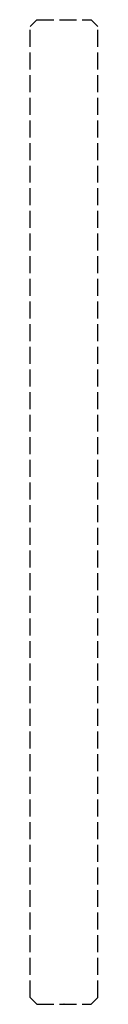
# Model space of a CAD drawing. Header units: millimetres. Extents: x -3 to 3, y 0 to 87.
import ezdxf

# ---------------------------------------------------------------- set-up
doc = ezdxf.new("R2010")
doc.units = ezdxf.units.MM
doc.header["$LTSCALE"] = 10
doc.linetypes.add('ALLCAD_Strich', pattern=[0.2, 0.15, -0.05])
doc.layers.add('BESCH_KONT_sich_schn_ansi_2d', color=40, linetype='Continuous')

msp = doc.modelspace()

# ---------------------------------------------------------------- linework, layer by layer
at = {"layer": 'BESCH_KONT_sich_schn_ansi_2d', "linetype": 'ALLCAD_Strich', "extrusion": (0, 1, -2.22045e-16)}
for p, q in [((2.383, 87), (2.983, 86.4)), ((-3.017, 86.4), (-2.417, 87)), ((-3.017, 0.6), (-3.017, 86.4)), ((-2.417, 87), (2.383, 87)), ((2.983, 0.6), (2.983, 86.4)), ((-2.417, 0), (-3.017, 0.6)), ((-2.417, 0), (2.383, 0)), ((-0.027, 0.003), (-0.027, 0.006)), ((-0.025, 0.006), (-0.025, 0.003)), ((-0.024, 0.008), (-0.023, 0.008)), ((-0.024, 0.007), (-0.024, 0.007)), ((-0.024, 0.002), (-0.024, 0.002)), ((-0.023, 0), (-0.024, 0)), ((-0.022, 0.006), (-0.022, 0.003)), ((-0.021, 0.003), (-0.021, 0.006)), ((-0.02, 0.008), (-0.02, 0)), ((-0.016, 0.008), (-0.02, 0.008)), ((-0.02, 0), (-0.018, 0)), ((-0.018, 0.007), (-0.017, 0.007)), ((-0.018, 0.004), (-0.018, 0.007)), ((-0.017, 0.004), (-0.018, 0.004)), ((-0.018, 0), (-0.018, 0.003)), ((-0.018, 0.003), (-0.016, 0.003)), ((-0.016, 0.006), (-0.016, 0.005)), ((-0.014, 0.005), (-0.014, 0.006)), ((-0.013, 0.003), (-0.013, 0.006)), ((-0.011, 0.006), (-0.011, 0.003)), ((-0.01, 0.008), (-0.01, 0.008)), ((-0.01, 0.007), (-0.01, 0.007)), ((-0.01, 0.002), (-0.01, 0.002)), ((-0.01, 0), (-0.01, 0)), ((-0.009, 0.006), (-0.009, 0.003)), ((-0.007, 0.003), (-0.007, 0.006)), ((2.983, 0.6), (2.383, 0))]:
    msp.add_line(p, q, dxfattribs=at)
at = {"layer": 'BESCH_KONT_sich_schn_ansi_2d', "linetype": 'ALLCAD_Strich', "extrusion": (0, -2.22045e-16, -1)}
for centre, radius, start, end in [((0.024, 0.006), 0.00271, 0, 90), ((0.024, 0.003), 0.00271, 270, 0), ((0.024, 0.006), 0.00116, 90, 180), ((0.024, 0.003), 0.00116, 180, 270), ((0.017, 0.006), 0.00093, 90, 180), ((0.017, 0.005), 0.00093, 180, 270), ((0.01, 0.006), 0.00271, 0, 90), ((0.01, 0.003), 0.00271, 270, 0), ((0.01, 0.006), 0.00116, 90, 180), ((0.01, 0.003), 0.00116, 180, 270)]:
    msp.add_arc(centre, radius, start, end, dxfattribs=at)
at = {"layer": 'BESCH_KONT_sich_schn_ansi_2d', "linetype": 'ALLCAD_Strich'}
for centre, radius, start, end in [((-0.024, 0.006), 0.00116, 90, 180), ((-0.024, 0.003), 0.00116, 180, 270), ((-0.023, 0.006), 0.00271, 0, 90), ((-0.023, 0.003), 0.00271, 270, 0), ((-0.016, 0.006), 0.00217, 0, 90), ((-0.016, 0.005), 0.00217, 270, 0), ((-0.01, 0.006), 0.00116, 90, 180), ((-0.01, 0.003), 0.00116, 180, 270), ((-0.01, 0.006), 0.00271, 0, 90), ((-0.01, 0.003), 0.00271, 270, 0)]:
    msp.add_arc(centre, radius, start, end, dxfattribs=at)

doc.saveas('drawing.dxf')
